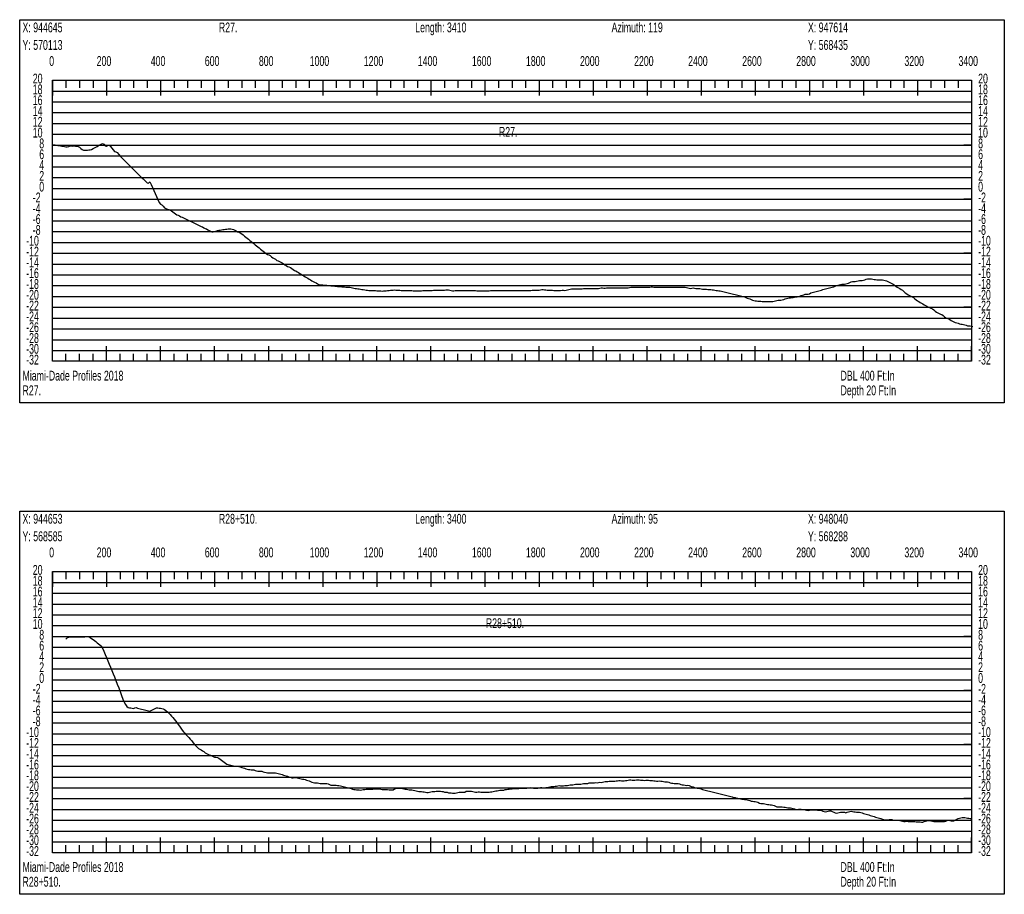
# Model space of a CAD drawing. Header units: feet. Extents: x 1 to 30, y -268 to -1.
# Tile 74 of 94: x 11.11 to 20.21, y -63.63 to -55.54. Entities that reach past the tile are written whole.
import ezdxf

# ---------------------------------------------------------------- set-up
doc = ezdxf.new("R2010")
doc.units = ezdxf.units.FT
doc.header["$MEASUREMENT"] = 0
doc.layers.add('LABELS', color=7, linetype='Continuous')
doc.layers.add('XSECTION', color=7, linetype='Continuous')

msp = doc.modelspace()

# ---------------------------------------------------------------- linework, layer by layer
at = {"layer": 'XSECTION', "color": 0, "linetype": 'Continuous'}
for points in [[(11.106, -55.54), (20.212, -55.54), (20.212, -59.085), (11.106, -59.085), (11.106, -55.54)], [(11.409, -56.1), (19.909, -56.1), (19.909, -58.7), (11.409, -58.7), (11.409, -56.1)], [(11.409, -56.1), (11.409, -56.241)], [(11.409, -56.1), (11.409, -56.241)], [(11.409, -56.1), (11.409, -56.17)], [(11.409, -56.1), (11.409, -56.17)], [(11.534, -56.1), (11.534, -56.17)], [(11.659, -56.1), (11.659, -56.17)], [(11.784, -56.1), (11.784, -56.17)], [(11.909, -56.1), (11.909, -56.241)], [(11.909, -56.1), (11.909, -56.17)], [(12.034, -56.1), (12.034, -56.17)], [(12.159, -56.1), (12.159, -56.17)], [(12.284, -56.1), (12.284, -56.17)], [(12.409, -56.1), (12.409, -56.241)], [(12.409, -56.1), (12.409, -56.17)], [(12.534, -56.1), (12.534, -56.17)], [(12.659, -56.1), (12.659, -56.17)], [(12.784, -56.1), (12.784, -56.17)], [(12.909, -56.1), (12.909, -56.241)], [(12.909, -56.1), (12.909, -56.17)], [(13.034, -56.1), (13.034, -56.17)], [(13.159, -56.1), (13.159, -56.17)], [(13.284, -56.1), (13.284, -56.17)], [(13.409, -56.1), (13.409, -56.241)], [(13.409, -56.1), (13.409, -56.17)], [(13.534, -56.1), (13.534, -56.17)], [(13.659, -56.1), (13.659, -56.17)], [(13.784, -56.1), (13.784, -56.17)], [(13.909, -56.1), (13.909, -56.241)], [(13.909, -56.1), (13.909, -56.17)], [(14.034, -56.1), (14.034, -56.17)], [(14.159, -56.1), (14.159, -56.17)], [(14.284, -56.1), (14.284, -56.17)], [(14.409, -56.1), (14.409, -56.241)], [(14.409, -56.1), (14.409, -56.17)], [(14.534, -56.1), (14.534, -56.17)], [(14.659, -56.1), (14.659, -56.17)], [(14.784, -56.1), (14.784, -56.17)], [(14.909, -56.1), (14.909, -56.241)], [(14.909, -56.1), (14.909, -56.17)], [(15.034, -56.1), (15.034, -56.17)], [(15.159, -56.1), (15.159, -56.17)], [(15.284, -56.1), (15.284, -56.17)], [(15.409, -56.1), (15.409, -56.241)], [(15.409, -56.1), (15.409, -56.17)], [(15.534, -56.1), (15.534, -56.17)], [(15.659, -56.1), (15.659, -56.17)], [(15.784, -56.1), (15.784, -56.17)], [(15.909, -56.1), (15.909, -56.241)], [(15.909, -56.1), (15.909, -56.17)], [(16.034, -56.1), (16.034, -56.17)], [(16.159, -56.1), (16.159, -56.17)], [(16.284, -56.1), (16.284, -56.17)], [(16.409, -56.1), (16.409, -56.241)], [(16.409, -56.1), (16.409, -56.17)], [(16.534, -56.1), (16.534, -56.17)], [(16.659, -56.1), (16.659, -56.17)], [(16.784, -56.1), (16.784, -56.17)], [(16.909, -56.1), (16.909, -56.241)], [(16.909, -56.1), (16.909, -56.17)], [(17.034, -56.1), (17.034, -56.17)], [(17.159, -56.1), (17.159, -56.17)], [(17.284, -56.1), (17.284, -56.17)], [(17.409, -56.1), (17.409, -56.241)], [(17.409, -56.1), (17.409, -56.17)], [(17.534, -56.1), (17.534, -56.17)], [(17.659, -56.1), (17.659, -56.17)], [(17.784, -56.1), (17.784, -56.17)], [(17.909, -56.1), (17.909, -56.241)], [(17.909, -56.1), (17.909, -56.17)], [(18.034, -56.1), (18.034, -56.17)], [(18.159, -56.1), (18.159, -56.17)], [(18.284, -56.1), (18.284, -56.17)], [(18.409, -56.1), (18.409, -56.241)], [(18.409, -56.1), (18.409, -56.17)], [(18.534, -56.1), (18.534, -56.17)], [(18.659, -56.1), (18.659, -56.17)], [(18.784, -56.1), (18.784, -56.17)], [(18.909, -56.1), (18.909, -56.241)], [(18.909, -56.1), (18.909, -56.17)], [(19.034, -56.1), (19.034, -56.17)], [(19.159, -56.1), (19.159, -56.17)], [(19.284, -56.1), (19.284, -56.17)], [(19.409, -56.1), (19.409, -56.241)], [(19.409, -56.1), (19.409, -56.17)], [(19.534, -56.1), (19.534, -56.17)], [(19.659, -56.1), (19.659, -56.17)], [(19.784, -56.1), (19.784, -56.17)], [(19.909, -56.1), (19.909, -56.241)], [(19.909, -56.1), (19.909, -56.17)], [(11.409, -56.7), (11.479, -56.7)], [(19.909, -56.7), (19.839, -56.7)], [(11.409, -57.2), (11.479, -57.2)], [(19.909, -57.2), (19.839, -57.2)], [(11.409, -57.7), (11.479, -57.7)], [(19.909, -57.7), (19.839, -57.7)], [(11.409, -58.2), (11.479, -58.2)], [(19.909, -58.2), (19.839, -58.2)], [(11.409, -58.7), (11.409, -58.559)], [(11.409, -58.7), (11.409, -58.559)], [(11.409, -58.7), (11.409, -58.63)], [(11.409, -58.7), (11.409, -58.63)], [(11.534, -58.7), (11.534, -58.63)], [(11.659, -58.7), (11.659, -58.63)], [(11.784, -58.7), (11.784, -58.63)], [(11.909, -58.7), (11.909, -58.559)], [(11.909, -58.7), (11.909, -58.63)], [(12.034, -58.7), (12.034, -58.63)], [(12.159, -58.7), (12.159, -58.63)], [(12.284, -58.7), (12.284, -58.63)], [(12.409, -58.7), (12.409, -58.559)], [(12.409, -58.7), (12.409, -58.63)], [(12.534, -58.7), (12.534, -58.63)], [(12.659, -58.7), (12.659, -58.63)], [(12.784, -58.7), (12.784, -58.63)], [(12.909, -58.7), (12.909, -58.559)], [(12.909, -58.7), (12.909, -58.63)], [(13.034, -58.7), (13.034, -58.63)], [(13.159, -58.7), (13.159, -58.63)], [(13.284, -58.7), (13.284, -58.63)], [(13.409, -58.7), (13.409, -58.559)], [(13.409, -58.7), (13.409, -58.63)], [(13.534, -58.7), (13.534, -58.63)], [(13.659, -58.7), (13.659, -58.63)], [(13.784, -58.7), (13.784, -58.63)], [(13.909, -58.7), (13.909, -58.559)], [(13.909, -58.7), (13.909, -58.63)], [(14.034, -58.7), (14.034, -58.63)], [(14.159, -58.7), (14.159, -58.63)], [(14.284, -58.7), (14.284, -58.63)], [(14.409, -58.7), (14.409, -58.559)], [(14.409, -58.7), (14.409, -58.63)], [(14.534, -58.7), (14.534, -58.63)], [(14.659, -58.7), (14.659, -58.63)], [(14.784, -58.7), (14.784, -58.63)], [(14.909, -58.7), (14.909, -58.559)], [(14.909, -58.7), (14.909, -58.63)], [(15.034, -58.7), (15.034, -58.63)], [(15.159, -58.7), (15.159, -58.63)], [(15.284, -58.7), (15.284, -58.63)], [(15.409, -58.7), (15.409, -58.559)], [(15.409, -58.7), (15.409, -58.63)], [(15.534, -58.7), (15.534, -58.63)], [(15.659, -58.7), (15.659, -58.63)], [(15.784, -58.7), (15.784, -58.63)], [(15.909, -58.7), (15.909, -58.559)], [(15.909, -58.7), (15.909, -58.63)], [(16.034, -58.7), (16.034, -58.63)], [(16.159, -58.7), (16.159, -58.63)], [(16.284, -58.7), (16.284, -58.63)], [(16.409, -58.7), (16.409, -58.559)], [(16.409, -58.7), (16.409, -58.63)], [(16.534, -58.7), (16.534, -58.63)], [(16.659, -58.7), (16.659, -58.63)], [(16.784, -58.7), (16.784, -58.63)], [(16.909, -58.7), (16.909, -58.559)], [(16.909, -58.7), (16.909, -58.63)], [(17.034, -58.7), (17.034, -58.63)], [(17.159, -58.7), (17.159, -58.63)], [(17.284, -58.7), (17.284, -58.63)], [(17.409, -58.7), (17.409, -58.559)], [(17.409, -58.7), (17.409, -58.63)], [(17.534, -58.7), (17.534, -58.63)], [(17.659, -58.7), (17.659, -58.63)], [(17.784, -58.7), (17.784, -58.63)], [(17.909, -58.7), (17.909, -58.559)], [(17.909, -58.7), (17.909, -58.63)], [(18.034, -58.7), (18.034, -58.63)], [(18.159, -58.7), (18.159, -58.63)], [(18.284, -58.7), (18.284, -58.63)], [(18.409, -58.7), (18.409, -58.559)], [(18.409, -58.7), (18.409, -58.63)], [(18.534, -58.7), (18.534, -58.63)], [(18.659, -58.7), (18.659, -58.63)], [(18.784, -58.7), (18.784, -58.63)], [(18.909, -58.7), (18.909, -58.559)], [(18.909, -58.7), (18.909, -58.63)], [(19.034, -58.7), (19.034, -58.63)], [(19.159, -58.7), (19.159, -58.63)], [(19.284, -58.7), (19.284, -58.63)], [(19.409, -58.7), (19.409, -58.559)], [(19.409, -58.7), (19.409, -58.63)], [(19.534, -58.7), (19.534, -58.63)], [(19.659, -58.7), (19.659, -58.63)], [(19.784, -58.7), (19.784, -58.63)], [(19.909, -58.7), (19.909, -58.559)], [(19.909, -58.7), (19.909, -58.63)], [(11.106, -60.085), (20.212, -60.085), (20.212, -63.63), (11.106, -63.63), (11.106, -60.085)], [(11.409, -60.645), (19.909, -60.645), (19.909, -63.245), (11.409, -63.245), (11.409, -60.645)], [(11.409, -60.645), (11.409, -60.786)], [(11.409, -60.645), (11.409, -60.786)], [(11.409, -60.645), (11.409, -60.715)], [(11.409, -60.645), (11.409, -60.715)], [(11.534, -60.645), (11.534, -60.715)], [(11.659, -60.645), (11.659, -60.715)], [(11.784, -60.645), (11.784, -60.715)], [(11.909, -60.645), (11.909, -60.786)], [(11.909, -60.645), (11.909, -60.715)], [(12.034, -60.645), (12.034, -60.715)], [(12.159, -60.645), (12.159, -60.715)], [(12.284, -60.645), (12.284, -60.715)], [(12.409, -60.645), (12.409, -60.786)], [(12.409, -60.645), (12.409, -60.715)], [(12.534, -60.645), (12.534, -60.715)], [(12.659, -60.645), (12.659, -60.715)], [(12.784, -60.645), (12.784, -60.715)], [(12.909, -60.645), (12.909, -60.786)], [(12.909, -60.645), (12.909, -60.715)], [(13.034, -60.645), (13.034, -60.715)], [(13.159, -60.645), (13.159, -60.715)], [(13.284, -60.645), (13.284, -60.715)], [(13.409, -60.645), (13.409, -60.786)], [(13.409, -60.645), (13.409, -60.715)], [(13.534, -60.645), (13.534, -60.715)], [(13.659, -60.645), (13.659, -60.715)], [(13.784, -60.645), (13.784, -60.715)], [(13.909, -60.645), (13.909, -60.786)], [(13.909, -60.645), (13.909, -60.715)], [(14.034, -60.645), (14.034, -60.715)], [(14.159, -60.645), (14.159, -60.715)], [(14.284, -60.645), (14.284, -60.715)], [(14.409, -60.645), (14.409, -60.786)], [(14.409, -60.645), (14.409, -60.715)], [(14.534, -60.645), (14.534, -60.715)], [(14.659, -60.645), (14.659, -60.715)], [(14.784, -60.645), (14.784, -60.715)], [(14.909, -60.645), (14.909, -60.786)], [(14.909, -60.645), (14.909, -60.715)], [(15.034, -60.645), (15.034, -60.715)], [(15.159, -60.645), (15.159, -60.715)], [(15.284, -60.645), (15.284, -60.715)], [(15.409, -60.645), (15.409, -60.786)], [(15.409, -60.645), (15.409, -60.715)], [(15.534, -60.645), (15.534, -60.715)], [(15.659, -60.645), (15.659, -60.715)], [(15.784, -60.645), (15.784, -60.715)], [(15.909, -60.645), (15.909, -60.786)], [(15.909, -60.645), (15.909, -60.715)], [(16.034, -60.645), (16.034, -60.715)], [(16.159, -60.645), (16.159, -60.715)], [(16.284, -60.645), (16.284, -60.715)], [(16.409, -60.645), (16.409, -60.786)], [(16.409, -60.645), (16.409, -60.715)], [(16.534, -60.645), (16.534, -60.715)], [(16.659, -60.645), (16.659, -60.715)], [(16.784, -60.645), (16.784, -60.715)], [(16.909, -60.645), (16.909, -60.786)], [(16.909, -60.645), (16.909, -60.715)], [(17.034, -60.645), (17.034, -60.715)], [(17.159, -60.645), (17.159, -60.715)], [(17.284, -60.645), (17.284, -60.715)], [(17.409, -60.645), (17.409, -60.786)], [(17.409, -60.645), (17.409, -60.715)], [(17.534, -60.645), (17.534, -60.715)], [(17.659, -60.645), (17.659, -60.715)], [(17.784, -60.645), (17.784, -60.715)], [(17.909, -60.645), (17.909, -60.786)], [(17.909, -60.645), (17.909, -60.715)], [(18.034, -60.645), (18.034, -60.715)], [(18.159, -60.645), (18.159, -60.715)], [(18.284, -60.645), (18.284, -60.715)], [(18.409, -60.645), (18.409, -60.786)], [(18.409, -60.645), (18.409, -60.715)], [(18.534, -60.645), (18.534, -60.715)], [(18.659, -60.645), (18.659, -60.715)], [(18.784, -60.645), (18.784, -60.715)], [(18.909, -60.645), (18.909, -60.786)], [(18.909, -60.645), (18.909, -60.715)], [(19.034, -60.645), (19.034, -60.715)], [(19.159, -60.645), (19.159, -60.715)], [(19.284, -60.645), (19.284, -60.715)], [(19.409, -60.645), (19.409, -60.786)], [(19.409, -60.645), (19.409, -60.715)], [(19.534, -60.645), (19.534, -60.715)], [(19.659, -60.645), (19.659, -60.715)], [(19.784, -60.645), (19.784, -60.715)], [(19.909, -60.645), (19.909, -60.786)], [(19.909, -60.645), (19.909, -60.715)], [(11.409, -61.245), (11.479, -61.245)], [(19.909, -61.245), (19.839, -61.245)], [(11.409, -61.745), (11.479, -61.745)], [(19.909, -61.745), (19.839, -61.745)], [(11.409, -62.245), (11.479, -62.245)], [(19.909, -62.245), (19.839, -62.245)], [(11.409, -62.745), (11.479, -62.745)], [(19.909, -62.745), (19.839, -62.745)], [(11.409, -63.245), (11.409, -63.104)], [(11.409, -63.245), (11.409, -63.104)], [(11.909, -63.245), (11.909, -63.104)], [(12.409, -63.245), (12.409, -63.104)], [(12.909, -63.245), (12.909, -63.104)], [(13.409, -63.245), (13.409, -63.104)], [(13.909, -63.245), (13.909, -63.104)], [(14.409, -63.245), (14.409, -63.104)], [(14.909, -63.245), (14.909, -63.104)], [(15.409, -63.245), (15.409, -63.104)], [(15.909, -63.245), (15.909, -63.104)], [(16.409, -63.245), (16.409, -63.104)], [(16.909, -63.245), (16.909, -63.104)], [(17.409, -63.245), (17.409, -63.104)], [(17.909, -63.245), (17.909, -63.104)], [(18.409, -63.245), (18.409, -63.104)], [(18.909, -63.245), (18.909, -63.104)], [(19.409, -63.245), (19.409, -63.104)], [(19.909, -63.245), (19.909, -63.104)], [(11.409, -63.245), (11.409, -63.175)], [(11.409, -63.245), (11.409, -63.175)], [(11.534, -63.245), (11.534, -63.175)], [(11.659, -63.245), (11.659, -63.175)], [(11.784, -63.245), (11.784, -63.175)], [(11.909, -63.245), (11.909, -63.175)], [(12.034, -63.245), (12.034, -63.175)], [(12.159, -63.245), (12.159, -63.175)], [(12.284, -63.245), (12.284, -63.175)], [(12.409, -63.245), (12.409, -63.175)], [(12.534, -63.245), (12.534, -63.175)], [(12.659, -63.245), (12.659, -63.175)], [(12.784, -63.245), (12.784, -63.175)], [(12.909, -63.245), (12.909, -63.175)], [(13.034, -63.245), (13.034, -63.175)], [(13.159, -63.245), (13.159, -63.175)], [(13.284, -63.245), (13.284, -63.175)], [(13.409, -63.245), (13.409, -63.175)], [(13.534, -63.245), (13.534, -63.175)], [(13.659, -63.245), (13.659, -63.175)], [(13.784, -63.245), (13.784, -63.175)], [(13.909, -63.245), (13.909, -63.175)], [(14.034, -63.245), (14.034, -63.175)], [(14.159, -63.245), (14.159, -63.175)], [(14.284, -63.245), (14.284, -63.175)], [(14.409, -63.245), (14.409, -63.175)], [(14.534, -63.245), (14.534, -63.175)], [(14.659, -63.245), (14.659, -63.175)], [(14.784, -63.245), (14.784, -63.175)], [(14.909, -63.245), (14.909, -63.175)], [(15.034, -63.245), (15.034, -63.175)], [(15.159, -63.245), (15.159, -63.175)], [(15.284, -63.245), (15.284, -63.175)], [(15.409, -63.245), (15.409, -63.175)], [(15.534, -63.245), (15.534, -63.175)], [(15.659, -63.245), (15.659, -63.175)], [(15.784, -63.245), (15.784, -63.175)], [(15.909, -63.245), (15.909, -63.175)], [(16.034, -63.245), (16.034, -63.175)], [(16.159, -63.245), (16.159, -63.175)], [(16.284, -63.245), (16.284, -63.175)], [(16.409, -63.245), (16.409, -63.175)], [(16.534, -63.245), (16.534, -63.175)], [(16.659, -63.245), (16.659, -63.175)], [(16.784, -63.245), (16.784, -63.175)], [(16.909, -63.245), (16.909, -63.175)], [(17.034, -63.245), (17.034, -63.175)], [(17.159, -63.245), (17.159, -63.175)], [(17.284, -63.245), (17.284, -63.175)], [(17.409, -63.245), (17.409, -63.175)], [(17.534, -63.245), (17.534, -63.175)], [(17.659, -63.245), (17.659, -63.175)], [(17.784, -63.245), (17.784, -63.175)], [(17.909, -63.245), (17.909, -63.175)], [(18.034, -63.245), (18.034, -63.175)], [(18.159, -63.245), (18.159, -63.175)], [(18.284, -63.245), (18.284, -63.175)], [(18.409, -63.245), (18.409, -63.175)], [(18.534, -63.245), (18.534, -63.175)], [(18.659, -63.245), (18.659, -63.175)], [(18.784, -63.245), (18.784, -63.175)], [(18.909, -63.245), (18.909, -63.175)], [(19.034, -63.245), (19.034, -63.175)], [(19.159, -63.245), (19.159, -63.175)], [(19.284, -63.245), (19.284, -63.175)], [(19.409, -63.245), (19.409, -63.175)], [(19.534, -63.245), (19.534, -63.175)], [(19.659, -63.245), (19.659, -63.175)], [(19.784, -63.245), (19.784, -63.175)], [(19.909, -63.245), (19.909, -63.175)]]:
    msp.add_lwpolyline(points, dxfattribs=at)
at = {"layer": 'XSECTION', "color": 0}
for points in [[(11.409, -56.2), (19.909, -56.2)], [(11.409, -56.3), (19.909, -56.3)], [(11.409, -56.4), (19.909, -56.4)], [(11.409, -56.5), (19.909, -56.5)], [(11.409, -56.6), (19.909, -56.6)], [(11.409, -56.7), (19.909, -56.7)], [(11.409, -56.8), (19.909, -56.8)], [(11.409, -56.9), (19.909, -56.9)], [(11.409, -57), (19.909, -57)], [(11.409, -57.1), (19.909, -57.1)], [(11.409, -57.2), (19.909, -57.2)], [(11.409, -57.3), (19.909, -57.3)], [(11.409, -57.4), (19.909, -57.4)], [(11.409, -57.5), (19.909, -57.5)], [(11.409, -57.6), (19.909, -57.6)], [(11.409, -57.7), (19.909, -57.7)], [(11.409, -57.8), (19.909, -57.8)], [(11.409, -57.9), (19.909, -57.9)], [(11.409, -58), (19.909, -58)], [(11.409, -58.1), (19.909, -58.1)], [(11.409, -58.2), (19.909, -58.2)], [(11.409, -58.3), (19.909, -58.3)], [(11.409, -58.4), (19.909, -58.4)], [(11.409, -58.5), (19.909, -58.5)], [(11.409, -58.6), (19.909, -58.6)], [(11.409, -60.745), (19.909, -60.745)], [(11.409, -60.845), (19.909, -60.845)], [(11.409, -60.945), (19.909, -60.945)], [(11.409, -61.045), (19.909, -61.045)], [(11.409, -61.145), (19.909, -61.145)], [(11.409, -61.245), (19.909, -61.245)], [(11.409, -61.345), (19.909, -61.345)], [(11.409, -61.445), (19.909, -61.445)], [(11.409, -61.545), (19.909, -61.545)], [(11.409, -61.645), (19.909, -61.645)], [(11.409, -61.745), (19.909, -61.745)], [(11.409, -61.845), (19.909, -61.845)], [(11.409, -61.945), (19.909, -61.945)], [(11.409, -62.045), (19.909, -62.045)], [(11.409, -62.145), (19.909, -62.145)], [(11.409, -62.245), (19.909, -62.245)], [(11.409, -62.345), (19.909, -62.345)], [(11.409, -62.445), (19.909, -62.445)], [(11.409, -62.545), (19.909, -62.545)], [(11.409, -62.645), (19.909, -62.645)], [(11.409, -62.745), (19.909, -62.745)], [(11.409, -62.845), (19.909, -62.845)], [(11.409, -62.945), (19.909, -62.945)], [(11.409, -63.045), (19.909, -63.045)], [(11.409, -63.145), (19.909, -63.145)]]:
    msp.add_lwpolyline(points, dxfattribs=at)
at = {"layer": 'XSECTION', "color": 5, "linetype": 'Continuous'}
for points in [[(11.409, -56.695), (11.4215, -56.697), (11.434, -56.699), (11.4465, -56.701), (11.459, -56.703), (11.4715, -56.705), (11.484, -56.707), (11.4965, -56.709), (11.509, -56.711), (11.5215, -56.713), (11.534, -56.715), (11.5465, -56.7165), (11.559, -56.7125), (11.5715, -56.708), (11.584, -56.707), (11.5965, -56.709), (11.609, -56.7075), (11.6215, -56.709), (11.634, -56.711), (11.6465, -56.7125), (11.659, -56.72), (11.6715, -56.73), (11.684, -56.7395), (11.6965, -56.748), (11.709, -56.7475), (11.7215, -56.7475), (11.734, -56.7465), (11.7465, -56.745), (11.759, -56.743), (11.7715, -56.7395), (11.784, -56.7325), (11.7965, -56.726), (11.809, -56.7185), (11.8215, -56.7115), (11.834, -56.7045), (11.8465, -56.6975), (11.859, -56.6905), (11.8715, -56.6845), (11.884, -56.69), (11.8965, -56.706), (11.909, -56.711), (11.9215, -56.6995), (11.934, -56.702), (11.9465, -56.7135), (11.959, -56.728), (11.9715, -56.743), (11.984, -56.7585), (11.9965, -56.7635), (12.009, -56.7695), (12.0215, -56.788), (12.034, -56.8015), (12.0465, -56.814), (12.059, -56.8265), (12.0715, -56.839), (12.084, -56.8515), (12.0965, -56.8635), (12.109, -56.876), (12.1215, -56.8885), (12.134, -56.901), (12.1465, -56.9135), (12.159, -56.9255), (12.1715, -56.938), (12.184, -56.9505), (12.1965, -56.963), (12.209, -56.9755), (12.2215, -56.9875), (12.234, -57), (12.2465, -57.0125), (12.259, -57.025), (12.2715, -57.0375), (12.284, -57.05), (12.2965, -57.0535), (12.309, -57.041), (12.3215, -57.0635), (12.334, -57.091), (12.3465, -57.119), (12.359, -57.147), (12.3715, -57.175), (12.384, -57.2025), (12.3965, -57.2305), (12.409, -57.247), (12.4215, -57.252), (12.434, -57.266), (12.4465, -57.2805), (12.459, -57.2855), (12.4715, -57.2915), (12.484, -57.2965), (12.4965, -57.302), (12.509, -57.3075), (12.5215, -57.317), (12.534, -57.3275), (12.5465, -57.337), (12.559, -57.3435), (12.5715, -57.3495), (12.584, -57.3555), (12.5965, -57.3625), (12.609, -57.368), (12.6215, -57.374), (12.634, -57.38), (12.6465, -57.386), (12.659, -57.392), (12.6715, -57.398), (12.684, -57.404), (12.6965, -57.41), (12.709, -57.416), (12.7215, -57.422), (12.734, -57.428), (12.7465, -57.434), (12.759, -57.44), (12.7715, -57.446), (12.784, -57.4515), (12.7965, -57.4575), (12.809, -57.464), (12.8215, -57.4725), (12.834, -57.476), (12.8465, -57.4825), (12.859, -57.49), (12.8715, -57.4975), (12.884, -57.502), (12.8965, -57.5025), (12.909, -57.499), (12.9215, -57.495), (12.934, -57.491), (12.9465, -57.4875), (12.959, -57.4855), (12.9715, -57.4835), (12.984, -57.482), (12.9965, -57.48), (13.009, -57.4785), (13.0215, -57.4765), (13.034, -57.475), (13.0465, -57.473), (13.059, -57.473), (13.0715, -57.478), (13.084, -57.4815), (13.0965, -57.487), (13.109, -57.4945), (13.1215, -57.5015), (13.134, -57.5055), (13.1465, -57.513), (13.159, -57.522), (13.1715, -57.5315), (13.184, -57.5415), (13.1965, -57.5515), (13.209, -57.5615), (13.2215, -57.5715), (13.234, -57.5815), (13.2465, -57.5915), (13.259, -57.6015), (13.2715, -57.6115), (13.284, -57.6215), (13.2965, -57.6315), (13.309, -57.6415), (13.3215, -57.6515), (13.334, -57.6615), (13.3465, -57.6715), (13.359, -57.6815), (13.3715, -57.6915), (13.384, -57.7015), (13.3965, -57.7105), (13.409, -57.7165), (13.4215, -57.7225), (13.434, -57.735), (13.4465, -57.743), (13.459, -57.7495), (13.4715, -57.7545), (13.484, -57.766), (13.4965, -57.772), (13.509, -57.777), (13.5215, -57.7825), (13.534, -57.7905), (13.5465, -57.7985), (13.559, -57.806), (13.5715, -57.814), (13.584, -57.822), (13.5965, -57.827), (13.609, -57.8335), (13.6215, -57.842), (13.634, -57.85), (13.6465, -57.8585), (13.659, -57.8635), (13.6715, -57.871), (13.684, -57.879), (13.6965, -57.887), (13.709, -57.8945), (13.7215, -57.902), (13.734, -57.9095), (13.7465, -57.917), (13.759, -57.9245), (13.7715, -57.9315), (13.784, -57.939), (13.7965, -57.9465), (13.809, -57.954), (13.8215, -57.9615), (13.834, -57.9685), (13.8465, -57.9755), (13.859, -57.9825), (13.8715, -57.988), (13.884, -57.991), (13.8965, -57.9925), (13.909, -57.9935), (13.9215, -57.9945), (13.934, -57.996), (13.9465, -57.997), (13.959, -57.9985), (13.9715, -57.9995), (13.984, -58.0005), (13.9965, -58.002), (14.009, -58.003), (14.0215, -58.004), (14.034, -58.0055), (14.0465, -58.0065), (14.059, -58.008), (14.0715, -58.009), (14.084, -58.01), (14.0965, -58.0115), (14.109, -58.0125), (14.1215, -58.014), (14.134, -58.015), (14.1465, -58.0155), (14.159, -58.0155), (14.1715, -58.018), (14.184, -58.0215), (14.1965, -58.0245), (14.209, -58.0255), (14.2215, -58.026), (14.234, -58.028), (14.2465, -58.03), (14.259, -58.032), (14.2715, -58.0345), (14.284, -58.0365), (14.2965, -58.0385), (14.309, -58.0405), (14.3215, -58.0425), (14.334, -58.0435), (14.3465, -58.0445), (14.359, -58.045), (14.3715, -58.045), (14.384, -58.045), (14.3965, -58.0455), (14.409, -58.0465), (14.4215, -58.0475), (14.434, -58.0485), (14.4465, -58.0495), (14.459, -58.05), (14.4715, -58.0495), (14.484, -58.048), (14.4965, -58.047), (14.509, -58.0455), (14.5215, -58.044), (14.534, -58.043), (14.5465, -58.0415), (14.559, -58.0405), (14.5715, -58.04), (14.584, -58.0405), (14.5965, -58.041), (14.609, -58.042), (14.6215, -58.043), (14.634, -58.0435), (14.6465, -58.0445), (14.659, -58.045), (14.6715, -58.045), (14.684, -58.045), (14.6965, -58.045), (14.709, -58.045), (14.7215, -58.045), (14.734, -58.0455), (14.7465, -58.0465), (14.759, -58.048), (14.7715, -58.0485), (14.784, -58.0475), (14.7965, -58.047), (14.809, -58.047), (14.8215, -58.0465), (14.834, -58.046), (14.8465, -58.0455), (14.859, -58.0455), (14.8715, -58.045), (14.884, -58.0445), (14.8965, -58.0445), (14.909, -58.044), (14.9215, -58.0435), (14.934, -58.043), (14.9465, -58.043), (14.959, -58.0425), (14.9715, -58.042), (14.984, -58.042), (14.9965, -58.0415), (15.009, -58.041), (15.0215, -58.0405), (15.034, -58.0405), (15.0465, -58.04), (15.059, -58.0395), (15.0715, -58.0395), (15.084, -58.041), (15.0965, -58.044), (15.109, -58.047), (15.1215, -58.049), (15.134, -58.045), (15.1465, -58.0445), (15.159, -58.0445), (15.1715, -58.0445), (15.184, -58.0445), (15.1965, -58.0445), (15.209, -58.0445), (15.2215, -58.0445), (15.234, -58.0445), (15.2465, -58.0445), (15.259, -58.0445), (15.2715, -58.0445), (15.284, -58.0445), (15.2965, -58.045), (15.309, -58.0455), (15.3215, -58.046), (15.334, -58.0465), (15.3465, -58.0475), (15.359, -58.048), (15.3715, -58.0485), (15.384, -58.049), (15.3965, -58.0495), (15.409, -58.0495), (15.4215, -58.0495), (15.434, -58.048), (15.4465, -58.047), (15.459, -58.046), (15.4715, -58.0445), (15.484, -58.0445), (15.4965, -58.0445), (15.509, -58.0445), (15.5215, -58.0445), (15.534, -58.0445), (15.5465, -58.0445), (15.559, -58.0445), (15.5715, -58.0445), (15.584, -58.0445), (15.5965, -58.045), (15.609, -58.045), (15.6215, -58.045), (15.634, -58.045), (15.6465, -58.045), (15.659, -58.045), (15.6715, -58.045), (15.684, -58.045), (15.6965, -58.045), (15.709, -58.045), (15.7215, -58.045), (15.734, -58.045), (15.7465, -58.045), (15.759, -58.045), (15.7715, -58.045), (15.784, -58.045), (15.7965, -58.045), (15.809, -58.045), (15.8215, -58.044), (15.834, -58.0435), (15.8465, -58.0425), (15.859, -58.0415), (15.8715, -58.041), (15.884, -58.0405), (15.8965, -58.0405), (15.909, -58.0405), (15.9215, -58.0385), (15.934, -58.037), (15.9465, -58.0365), (15.959, -58.038), (15.9715, -58.0395), (15.984, -58.0415), (15.9965, -58.042), (16.009, -58.0425), (16.0215, -58.0425), (16.034, -58.043), (16.0465, -58.0435), (16.059, -58.0445), (16.0715, -58.045), (16.084, -58.045), (16.0965, -58.045), (16.109, -58.045), (16.1215, -58.0425), (16.134, -58.041), (16.1465, -58.0445), (16.159, -58.0425), (16.1715, -58.039), (16.184, -58.0355), (16.1965, -58.0325), (16.209, -58.0305), (16.2215, -58.0305), (16.234, -58.0305), (16.2465, -58.0305), (16.259, -58.0305), (16.2715, -58.0305), (16.284, -58.0305), (16.2965, -58.0305), (16.309, -58.0285), (16.3215, -58.025), (16.334, -58.0255), (16.3465, -58.025), (16.359, -58.025), (16.3715, -58.025), (16.384, -58.025), (16.3965, -58.025), (16.409, -58.025), (16.4215, -58.025), (16.434, -58.025), (16.4465, -58.025), (16.459, -58.025), (16.4715, -58.023), (16.484, -58.02), (16.4965, -58.021), (16.509, -58.0225), (16.5215, -58.022), (16.534, -58.0215), (16.5465, -58.021), (16.559, -58.0205), (16.5715, -58.02), (16.584, -58.02), (16.5965, -58.02), (16.609, -58.02), (16.6215, -58.02), (16.634, -58.02), (16.6465, -58.02), (16.659, -58.02), (16.6715, -58.02), (16.684, -58.02), (16.6965, -58.02), (16.709, -58.02), (16.7215, -58.02), (16.734, -58.019), (16.7465, -58.0165), (16.759, -58.015), (16.7715, -58.015), (16.784, -58.015), (16.7965, -58.0155), (16.809, -58.0155), (16.8215, -58.0155), (16.834, -58.0155), (16.8465, -58.0155), (16.859, -58.0155), (16.8715, -58.0155), (16.884, -58.0155), (16.8965, -58.0155), (16.909, -58.015), (16.9215, -58.015), (16.934, -58.014), (16.9465, -58.011), (16.959, -58.012), (16.9715, -58.015), (16.984, -58.015), (16.9965, -58.015), (17.009, -58.015), (17.0215, -58.015), (17.034, -58.015), (17.0465, -58.015), (17.059, -58.015), (17.0715, -58.0155), (17.084, -58.015), (17.0965, -58.015), (17.109, -58.015), (17.1215, -58.015), (17.134, -58.015), (17.1465, -58.0155), (17.159, -58.015), (17.1715, -58.015), (17.184, -58.015), (17.1965, -58.0155), (17.209, -58.0155), (17.2215, -58.0155), (17.234, -58.0155), (17.2465, -58.0155), (17.259, -58.0155), (17.2715, -58.018), (17.284, -58.021), (17.2965, -58.0245), (17.309, -58.025), (17.3215, -58.0245), (17.334, -58.021), (17.3465, -58.0225), (17.359, -58.025), (17.3715, -58.0255), (17.384, -58.026), (17.3965, -58.027), (17.409, -58.0295), (17.4215, -58.0315), (17.434, -58.0315), (17.4465, -58.032), (17.459, -58.0335), (17.4715, -58.0355), (17.484, -58.037), (17.4965, -58.037), (17.509, -58.0385), (17.5215, -58.04), (17.534, -58.0415), (17.5465, -58.0435), (17.559, -58.0455), (17.5715, -58.0485), (17.584, -58.049), (17.5965, -58.0525), (17.609, -58.0545), (17.6215, -58.0575), (17.634, -58.061), (17.6465, -58.064), (17.659, -58.0665), (17.6715, -58.0705), (17.684, -58.074), (17.6965, -58.077), (17.709, -58.0795), (17.7215, -58.0825), (17.734, -58.0855), (17.7465, -58.088), (17.759, -58.0915), (17.7715, -58.0945), (17.784, -58.098), (17.7965, -58.101), (17.809, -58.1045), (17.8215, -58.1105), (17.834, -58.1155), (17.8465, -58.1185), (17.859, -58.1235), (17.8715, -58.1295), (17.884, -58.1355), (17.8965, -58.1385), (17.909, -58.139), (17.9215, -58.142), (17.934, -58.143), (17.9465, -58.144), (17.959, -58.1445), (17.9715, -58.1455), (17.984, -58.146), (17.9965, -58.146), (18.009, -58.1465), (18.0215, -58.147), (18.034, -58.1475), (18.0465, -58.1475), (18.059, -58.148), (18.0715, -58.1455), (18.084, -58.143), (18.0965, -58.14), (18.109, -58.1375), (18.1215, -58.135), (18.134, -58.135), (18.1465, -58.1335), (18.159, -58.1305), (18.1715, -58.127), (18.184, -58.1235), (18.1965, -58.1195), (18.209, -58.1165), (18.2215, -58.114), (18.234, -58.1125), (18.2465, -58.111), (18.259, -58.1095), (18.2715, -58.1065), (18.284, -58.1045), (18.2965, -58.1045), (18.309, -58.1005), (18.3215, -58.0965), (18.334, -58.0925), (18.3465, -58.0885), (18.359, -58.084), (18.3715, -58.08), (18.384, -58.08), (18.3965, -58.0785), (18.409, -58.075), (18.4215, -58.0675), (18.434, -58.063), (18.4465, -58.0595), (18.459, -58.0565), (18.4715, -58.0535), (18.484, -58.0505), (18.4965, -58.0475), (18.509, -58.044), (18.5215, -58.0405), (18.534, -58.037), (18.5465, -58.0335), (18.559, -58.03), (18.5715, -58.027), (18.584, -58.024), (18.5965, -58.021), (18.609, -58.0175), (18.6215, -58.0145), (18.634, -58.011), (18.6465, -58.005), (18.659, -57.9995), (18.6715, -57.9965), (18.684, -57.993), (18.6965, -57.99), (18.709, -57.9865), (18.7215, -57.9855), (18.734, -57.9855), (18.7465, -57.9825), (18.759, -57.9795), (18.7715, -57.976), (18.784, -57.9715), (18.7965, -57.966), (18.809, -57.9625), (18.8215, -57.962), (18.834, -57.9615), (18.8465, -57.9585), (18.859, -57.9555), (18.8715, -57.953), (18.884, -57.9525), (18.8965, -57.9515), (18.909, -57.9485), (18.9215, -57.945), (18.934, -57.9415), (18.9465, -57.938), (18.959, -57.9375), (18.9715, -57.938), (18.984, -57.938), (18.9965, -57.9395), (19.009, -57.9425), (19.0215, -57.9445), (19.034, -57.946), (19.0465, -57.9475), (19.059, -57.947), (19.0715, -57.946), (19.084, -57.947), (19.0965, -57.9485), (19.109, -57.951), (19.1215, -57.957), (19.134, -57.9625), (19.1465, -57.969), (19.159, -57.974), (19.1715, -57.979), (19.184, -57.9865), (19.1965, -57.9955), (19.209, -58.0045), (19.2215, -58.0135), (19.234, -58.0195), (19.2465, -58.0265), (19.259, -58.0355), (19.2715, -58.043), (19.284, -58.0545), (19.2965, -58.0665), (19.309, -58.0765), (19.3215, -58.0835), (19.334, -58.09), (19.3465, -58.096), (19.359, -58.1025), (19.3715, -58.111), (19.384, -58.1225), (19.3965, -58.1325), (19.409, -58.14), (19.4215, -58.147), (19.434, -58.1545), (19.4465, -58.1615), (19.459, -58.169), (19.4715, -58.176), (19.484, -58.183), (19.4965, -58.1905), (19.509, -58.198), (19.5215, -58.2035), (19.534, -58.209), (19.5465, -58.214), (19.559, -58.2245), (19.5715, -58.2355), (19.584, -58.2445), (19.5965, -58.2515), (19.609, -58.2585), (19.6215, -58.2635), (19.634, -58.268), (19.6465, -58.276), (19.659, -58.288), (19.6715, -58.297), (19.684, -58.3015), (19.6965, -58.307), (19.709, -58.314), (19.7215, -58.3215), (19.734, -58.328), (19.7465, -58.335), (19.759, -58.3395), (19.7715, -58.3425), (19.784, -58.3475), (19.7965, -58.3535), (19.809, -58.356), (19.8215, -58.357), (19.834, -58.3605), (19.8465, -58.364), (19.859, -58.367), (19.8715, -58.3705), (19.884, -58.373), (19.8965, -58.373), (19.909, -58.376), (19.9215, -58.3785)], [(11.534, -61.269), (11.5465, -61.259), (11.559, -61.25), (11.5715, -61.2495), (11.584, -61.2495), (11.5965, -61.249), (11.609, -61.249), (11.6215, -61.2485), (11.634, -61.2485), (11.6465, -61.248), (11.659, -61.248), (11.6715, -61.2475), (11.684, -61.2475), (11.6965, -61.247), (11.709, -61.247), (11.7215, -61.2465), (11.734, -61.2465), (11.7465, -61.246), (11.759, -61.2535), (11.7715, -61.263), (11.784, -61.273), (11.7965, -61.283), (11.809, -61.2925), (11.8215, -61.3025), (11.834, -61.3125), (11.8465, -61.322), (11.859, -61.332), (11.8715, -61.352), (11.884, -61.3815), (11.8965, -61.4115), (11.909, -61.441), (11.9215, -61.471), (11.934, -61.5005), (11.9465, -61.53), (11.959, -61.56), (11.9715, -61.5895), (11.984, -61.6195), (11.9965, -61.651), (12.009, -61.6855), (12.0215, -61.7205), (12.034, -61.7555), (12.0465, -61.7905), (12.059, -61.8255), (12.0715, -61.8535), (12.084, -61.873), (12.0965, -61.893), (12.109, -61.902), (12.1215, -61.904), (12.134, -61.906), (12.1465, -61.9085), (12.159, -61.9105), (12.1715, -61.9045), (12.184, -61.9035), (12.1965, -61.907), (12.209, -61.91), (12.2215, -61.9135), (12.234, -61.9165), (12.2465, -61.9195), (12.259, -61.923), (12.2715, -61.926), (12.284, -61.929), (12.2965, -61.9325), (12.309, -61.9355), (12.3215, -61.9295), (12.334, -61.9235), (12.3465, -61.9175), (12.359, -61.9115), (12.3715, -61.9055), (12.384, -61.905), (12.3965, -61.909), (12.409, -61.9095), (12.4215, -61.91), (12.434, -61.914), (12.4465, -61.92), (12.459, -61.9285), (12.4715, -61.9415), (12.484, -61.955), (12.4965, -61.968), (12.509, -61.9815), (12.5215, -61.9955), (12.534, -62.0095), (12.5465, -62.0255), (12.559, -62.0415), (12.5715, -62.059), (12.584, -62.0755), (12.5965, -62.094), (12.609, -62.1115), (12.6215, -62.126), (12.634, -62.139), (12.6465, -62.1535), (12.659, -62.168), (12.6715, -62.1805), (12.684, -62.1945), (12.6965, -62.211), (12.709, -62.228), (12.7215, -62.2455), (12.734, -62.2575), (12.7465, -62.269), (12.759, -62.28), (12.7715, -62.2875), (12.784, -62.2945), (12.7965, -62.302), (12.809, -62.31), (12.8215, -62.3215), (12.834, -62.3275), (12.8465, -62.3335), (12.859, -62.34), (12.8715, -62.344), (12.884, -62.3505), (12.8965, -62.3565), (12.909, -62.3605), (12.9215, -62.362), (12.934, -62.364), (12.9465, -62.3715), (12.959, -62.3805), (12.9715, -62.39), (12.984, -62.399), (12.9965, -62.4085), (13.009, -62.4175), (13.0215, -62.4255), (13.034, -62.429), (13.0465, -62.432), (13.059, -62.4355), (13.0715, -62.439), (13.084, -62.4415), (13.0965, -62.4435), (13.109, -62.445), (13.1215, -62.445), (13.134, -62.4485), (13.1465, -62.452), (13.159, -62.456), (13.1715, -62.46), (13.184, -62.464), (13.1965, -62.4705), (13.209, -62.4725), (13.2215, -62.475), (13.234, -62.4765), (13.2465, -62.4785), (13.259, -62.48), (13.2715, -62.48), (13.284, -62.4835), (13.2965, -62.487), (13.309, -62.4905), (13.3215, -62.492), (13.334, -62.4915), (13.3465, -62.492), (13.359, -62.496), (13.3715, -62.5), (13.384, -62.503), (13.3965, -62.505), (13.409, -62.505), (13.4215, -62.505), (13.434, -62.505), (13.4465, -62.505), (13.459, -62.505), (13.4715, -62.505), (13.484, -62.508), (13.4965, -62.5115), (13.509, -62.515), (13.5215, -62.519), (13.534, -62.523), (13.5465, -62.5265), (13.559, -62.5305), (13.5715, -62.534), (13.584, -62.538), (13.5965, -62.5425), (13.609, -62.547), (13.6215, -62.552), (13.634, -62.554), (13.6465, -62.55), (13.659, -62.55), (13.6715, -62.5525), (13.684, -62.556), (13.6965, -62.5595), (13.709, -62.5615), (13.7215, -62.5635), (13.734, -62.566), (13.7465, -62.5695), (13.759, -62.573), (13.7715, -62.5765), (13.784, -62.5805), (13.7965, -62.5875), (13.809, -62.5925), (13.8215, -62.5965), (13.834, -62.6), (13.8465, -62.6), (13.859, -62.6), (13.8715, -62.6015), (13.884, -62.605), (13.8965, -62.605), (13.909, -62.605), (13.9215, -62.6045), (13.934, -62.6045), (13.9465, -62.6045), (13.959, -62.608), (13.9715, -62.6135), (13.984, -62.6195), (13.9965, -62.6195), (14.009, -62.6195), (14.0215, -62.62), (14.034, -62.6215), (14.0465, -62.6225), (14.059, -62.624), (14.0715, -62.628), (14.084, -62.6305), (14.0965, -62.6335), (14.109, -62.636), (14.1215, -62.6385), (14.134, -62.6415), (14.1465, -62.645), (14.159, -62.6485), (14.1715, -62.652), (14.184, -62.656), (14.1965, -62.659), (14.209, -62.6605), (14.2215, -62.6625), (14.234, -62.6625), (14.2465, -62.6645), (14.259, -62.6675), (14.2715, -62.6635), (14.284, -62.6615), (14.2965, -62.6595), (14.309, -62.6585), (14.3215, -62.6585), (14.334, -62.6585), (14.3465, -62.6585), (14.359, -62.6585), (14.3715, -62.6585), (14.384, -62.6555), (14.3965, -62.654), (14.409, -62.654), (14.4215, -62.654), (14.434, -62.654), (14.4465, -62.656), (14.459, -62.659), (14.4715, -62.659), (14.484, -62.659), (14.4965, -62.659), (14.509, -62.6595), (14.5215, -62.6625), (14.534, -62.664), (14.5465, -62.664), (14.559, -62.6635), (14.5715, -62.6555), (14.584, -62.6515), (14.5965, -62.6495), (14.609, -62.6495), (14.6215, -62.6495), (14.634, -62.6495), (14.6465, -62.651), (14.659, -62.6535), (14.6715, -62.656), (14.684, -62.6585), (14.6965, -62.6615), (14.709, -62.6645), (14.7215, -62.6645), (14.734, -62.6645), (14.7465, -62.6665), (14.759, -62.67), (14.7715, -62.6725), (14.784, -62.675), (14.7965, -62.6775), (14.809, -62.679), (14.8215, -62.679), (14.834, -62.681), (14.8465, -62.683), (14.859, -62.685), (14.8715, -62.687), (14.884, -62.688), (14.8965, -62.6855), (14.909, -62.683), (14.9215, -62.6805), (14.934, -62.6785), (14.9465, -62.6785), (14.959, -62.6755), (14.9715, -62.6745), (14.984, -62.6745), (14.9965, -62.6745), (15.009, -62.6775), (15.0215, -62.6805), (15.034, -62.684), (15.0465, -62.685), (15.059, -62.6865), (15.0715, -62.69), (15.084, -62.691), (15.0965, -62.6925), (15.109, -62.6935), (15.1215, -62.6945), (15.134, -62.6945), (15.1465, -62.692), (15.159, -62.688), (15.1715, -62.685), (15.184, -62.685), (15.1965, -62.685), (15.209, -62.685), (15.2215, -62.685), (15.234, -62.6765), (15.2465, -62.675), (15.259, -62.675), (15.2715, -62.675), (15.284, -62.675), (15.2965, -62.6785), (15.309, -62.6825), (15.3215, -62.685), (15.334, -62.685), (15.3465, -62.6815), (15.359, -62.6825), (15.3715, -62.685), (15.384, -62.685), (15.3965, -62.6855), (15.409, -62.6855), (15.4215, -62.6855), (15.434, -62.6855), (15.4465, -62.684), (15.459, -62.6825), (15.4715, -62.6815), (15.484, -62.679), (15.4965, -62.6755), (15.509, -62.6735), (15.5215, -62.6715), (15.534, -62.6695), (15.5465, -62.6675), (15.559, -62.666), (15.5715, -62.666), (15.584, -62.6655), (15.5965, -62.662), (15.609, -62.6605), (15.6215, -62.6585), (15.634, -62.6565), (15.6465, -62.655), (15.659, -62.653), (15.6715, -62.6525), (15.684, -62.6525), (15.6965, -62.6515), (15.709, -62.651), (15.7215, -62.6505), (15.734, -62.6495), (15.7465, -62.649), (15.759, -62.648), (15.7715, -62.648), (15.784, -62.648), (15.7965, -62.6475), (15.809, -62.646), (15.8215, -62.645), (15.834, -62.6435), (15.8465, -62.6455), (15.859, -62.6485), (15.8715, -62.649), (15.884, -62.649), (15.8965, -62.6485), (15.909, -62.645), (15.9215, -62.641), (15.934, -62.6405), (15.9465, -62.644), (15.959, -62.644), (15.9715, -62.6425), (15.984, -62.6405), (15.9965, -62.638), (16.009, -62.6345), (16.0215, -62.634), (16.034, -62.6335), (16.0465, -62.633), (16.059, -62.629), (16.0715, -62.6285), (16.084, -62.626), (16.0965, -62.6245), (16.109, -62.6275), (16.1215, -62.628), (16.134, -62.627), (16.1465, -62.625), (16.159, -62.623), (16.1715, -62.6225), (16.184, -62.6205), (16.1965, -62.6175), (16.209, -62.617), (16.2215, -62.617), (16.234, -62.6155), (16.2465, -62.612), (16.259, -62.6115), (16.2715, -62.6115), (16.284, -62.6115), (16.2965, -62.6115), (16.309, -62.608), (16.3215, -62.606), (16.334, -62.606), (16.3465, -62.605), (16.359, -62.6035), (16.3715, -62.6), (16.384, -62.5985), (16.3965, -62.599), (16.409, -62.5985), (16.4215, -62.598), (16.434, -62.597), (16.4465, -62.5975), (16.459, -62.595), (16.4715, -62.5935), (16.484, -62.595), (16.4965, -62.5935), (16.509, -62.59), (16.5215, -62.588), (16.534, -62.588), (16.5465, -62.5875), (16.559, -62.5845), (16.5715, -62.5825), (16.584, -62.582), (16.5965, -62.582), (16.609, -62.582), (16.6215, -62.5795), (16.634, -62.579), (16.6465, -62.5785), (16.659, -62.5785), (16.6715, -62.5795), (16.684, -62.579), (16.6965, -62.5795), (16.709, -62.576), (16.7215, -62.5765), (16.734, -62.575), (16.7465, -62.572), (16.759, -62.5725), (16.7715, -62.573), (16.784, -62.5745), (16.7965, -62.575), (16.809, -62.572), (16.8215, -62.572), (16.834, -62.5725), (16.8465, -62.5735), (16.859, -62.574), (16.8715, -62.5755), (16.884, -62.576), (16.8965, -62.574), (16.909, -62.5745), (16.9215, -62.5755), (16.934, -62.576), (16.9465, -62.577), (16.959, -62.578), (16.9715, -62.5795), (16.984, -62.58), (16.9965, -62.582), (17.009, -62.5835), (17.0215, -62.579), (17.034, -62.584), (17.0465, -62.5835), (17.059, -62.5865), (17.0715, -62.5885), (17.084, -62.59), (17.0965, -62.5905), (17.109, -62.592), (17.1215, -62.5985), (17.134, -62.602), (17.1465, -62.6025), (17.159, -62.6045), (17.1715, -62.604), (17.184, -62.6045), (17.1965, -62.6035), (17.209, -62.6075), (17.2215, -62.614), (17.234, -62.616), (17.2465, -62.6175), (17.259, -62.62), (17.2715, -62.622), (17.284, -62.621), (17.2965, -62.625), (17.309, -62.6305), (17.3215, -62.6355), (17.334, -62.637), (17.3465, -62.6405), (17.359, -62.6455), (17.3715, -62.647), (17.384, -62.6485), (17.3965, -62.65), (17.409, -62.6555), (17.4215, -62.6605), (17.434, -62.663), (17.4465, -62.666), (17.459, -62.669), (17.4715, -62.672), (17.484, -62.6755), (17.4965, -62.6785), (17.509, -62.682), (17.5215, -62.685), (17.534, -62.688), (17.5465, -62.6915), (17.559, -62.6945), (17.5715, -62.698), (17.584, -62.701), (17.5965, -62.704), (17.609, -62.7075), (17.6215, -62.7105), (17.634, -62.7135), (17.6465, -62.717), (17.659, -62.72), (17.6715, -62.7235), (17.684, -62.7265), (17.6965, -62.7295), (17.709, -62.733), (17.7215, -62.736), (17.734, -62.7395), (17.7465, -62.742), (17.759, -62.743), (17.7715, -62.7475), (17.784, -62.75), (17.7965, -62.751), (17.809, -62.7525), (17.8215, -62.7545), (17.834, -62.756), (17.8465, -62.7595), (17.859, -62.763), (17.8715, -62.767), (17.884, -62.7695), (17.8965, -62.7715), (17.909, -62.7715), (17.9215, -62.7745), (17.934, -62.779), (17.9465, -62.7865), (17.959, -62.7885), (17.9715, -62.7905), (17.984, -62.791), (17.9965, -62.792), (18.009, -62.7955), (18.0215, -62.799), (18.034, -62.8005), (18.0465, -62.8015), (18.059, -62.8035), (18.0715, -62.8055), (18.084, -62.809), (18.0965, -62.815), (18.109, -62.8195), (18.1215, -62.8195), (18.134, -62.8195), (18.1465, -62.8195), (18.159, -62.821), (18.1715, -62.824), (18.184, -62.825), (18.1965, -62.827), (18.209, -62.83), (18.2215, -62.83), (18.234, -62.83), (18.2465, -62.833), (18.259, -62.8365), (18.2715, -62.8405), (18.284, -62.8445), (18.2965, -62.8445), (18.309, -62.843), (18.3215, -62.8415), (18.334, -62.841), (18.3465, -62.8445), (18.359, -62.847), (18.3715, -62.8495), (18.384, -62.852), (18.3965, -62.8545), (18.409, -62.851), (18.4215, -62.85), (18.434, -62.85), (18.4465, -62.85), (18.459, -62.85), (18.4715, -62.85), (18.484, -62.8505), (18.4965, -62.8505), (18.509, -62.8505), (18.5215, -62.854), (18.534, -62.86), (18.5465, -62.8635), (18.559, -62.866), (18.5715, -62.8655), (18.584, -62.861), (18.5965, -62.8575), (18.609, -62.8585), (18.6215, -62.864), (18.634, -62.87), (18.6465, -62.8755), (18.659, -62.8795), (18.6715, -62.876), (18.684, -62.872), (18.6965, -62.87), (18.709, -62.87), (18.7215, -62.8705), (18.734, -62.8715), (18.7465, -62.875), (18.759, -62.871), (18.7715, -62.8665), (18.784, -62.8625), (18.7965, -62.861), (18.809, -62.8645), (18.8215, -62.8665), (18.834, -62.8685), (18.8465, -62.87), (18.859, -62.8695), (18.8715, -62.87), (18.884, -62.8735), (18.8965, -62.8775), (18.909, -62.881), (18.9215, -62.885), (18.934, -62.8885), (18.9465, -62.8925), (18.959, -62.896), (18.9715, -62.9), (18.984, -62.9035), (18.9965, -62.9075), (19.009, -62.9115), (19.0215, -62.915), (19.034, -62.919), (19.0465, -62.9225), (19.059, -62.9265), (19.0715, -62.93), (19.084, -62.934), (19.0965, -62.9375), (19.109, -62.9415), (19.1215, -62.9425), (19.134, -62.9415), (19.1465, -62.938), (19.159, -62.938), (19.1715, -62.9395), (19.184, -62.943), (19.1965, -62.9435), (19.209, -62.9435), (19.2215, -62.9435), (19.234, -62.9435), (19.2465, -62.9465), (19.259, -62.95), (19.2715, -62.9535), (19.284, -62.957), (19.2965, -62.955), (19.309, -62.954), (19.3215, -62.955), (19.334, -62.9565), (19.3465, -62.9575), (19.359, -62.958), (19.3715, -62.958), (19.384, -62.958), (19.3965, -62.9585), (19.409, -62.9595), (19.4215, -62.9605), (19.434, -62.961), (19.4465, -62.962), (19.459, -62.9615), (19.4715, -62.9575), (19.484, -62.953), (19.4965, -62.949), (19.509, -62.948), (19.5215, -62.9485), (19.534, -62.951), (19.5465, -62.953), (19.559, -62.955), (19.5715, -62.955), (19.584, -62.955), (19.5965, -62.955), (19.609, -62.955), (19.6215, -62.955), (19.634, -62.955), (19.6465, -62.955), (19.659, -62.955), (19.6715, -62.952), (19.684, -62.9485), (19.6965, -62.945), (19.709, -62.9475), (19.7215, -62.9495), (19.734, -62.95), (19.7465, -62.95), (19.759, -62.943), (19.7715, -62.936), (19.784, -62.93), (19.7965, -62.9265), (19.809, -62.9235), (19.8215, -62.921), (19.834, -62.921), (19.8465, -62.921), (19.859, -62.9225), (19.8715, -62.9245), (19.884, -62.926), (19.8965, -62.928), (19.909, -62.9295)]]:
    msp.add_lwpolyline(points, dxfattribs=at)

# ---------------------------------------------------------------- texts
at = {"layer": 'LABELS', "color": 0, "width": 0.666667}
for s, p in [('X: 944645', (11.132, -55.657)), ('R27.', (12.948, -55.657)), ('Length: 3410', (14.764, -55.657)), ('Azimuth: 119', (16.58, -55.657)), ('X: 947614', (18.396, -55.657)), ('Y: 570113', (11.132, -55.819)), ('Y: 568435', (18.396, -55.819)), ('0', (11.379, -55.968)), ('0', (11.379, -55.968)), ('200', (11.818, -55.968)), ('400', (12.318, -55.968)), ('600', (12.818, -55.968)), ('800', (13.318, -55.968)), ('1000', (13.788, -55.968)), ('1200', (14.288, -55.968)), ('1400', (14.788, -55.968)), ('1600', (15.288, -55.968)), ('1800', (15.788, -55.968)), ('2000', (16.288, -55.968)), ('2200', (16.788, -55.968)), ('2400', (17.288, -55.968)), ('2600', (17.788, -55.968)), ('2800', (18.288, -55.968)), ('3000', (18.788, -55.968)), ('3200', (19.288, -55.968)), ('3400', (19.788, -55.968)), ('20', (11.227, -56.13)), ('20', (19.97, -56.13)), ('18', (11.227, -56.23)), ('18', (19.97, -56.23)), ('16', (11.227, -56.33)), ('16', (19.97, -56.33)), ('14', (11.227, -56.43)), ('14', (19.97, -56.43)), ('12', (11.227, -56.53)), ('12', (19.97, -56.53)), ('10', (11.227, -56.63)), ('R27.', (15.538, -56.623)), ('10', (19.97, -56.63)), ('8', (11.287, -56.73)), ('8', (19.97, -56.73)), ('6', (11.287, -56.83)), ('6', (19.97, -56.83)), ('4', (11.287, -56.93)), ('4', (19.97, -56.93)), ('2', (11.287, -57.03)), ('2', (19.97, -57.03)), ('0', (11.287, -57.13)), ('0', (19.97, -57.13)), ('-2', (11.227, -57.23)), ('-2', (19.97, -57.23)), ('-4', (11.227, -57.33)), ('-4', (19.97, -57.33)), ('-6', (11.227, -57.43)), ('-6', (19.97, -57.43)), ('-8', (11.227, -57.53)), ('-8', (19.97, -57.53)), ('-10', (11.166, -57.63)), ('-10', (19.97, -57.63)), ('-12', (11.166, -57.73)), ('-12', (19.97, -57.73)), ('-14', (11.166, -57.83)), ('-14', (19.97, -57.83)), ('-16', (11.166, -57.93)), ('-16', (19.97, -57.93)), ('-18', (11.166, -58.03)), ('-18', (19.97, -58.03)), ('-20', (11.166, -58.13)), ('-20', (19.97, -58.13)), ('-22', (11.166, -58.23)), ('-22', (19.97, -58.23)), ('-24', (11.166, -58.33)), ('-24', (19.97, -58.33)), ('-26', (11.166, -58.43)), ('-26', (19.97, -58.43)), ('-28', (11.166, -58.53)), ('-28', (19.97, -58.53)), ('-30', (11.166, -58.63)), ('-30', (19.97, -58.63)), ('-32', (11.166, -58.73)), ('-32', (19.97, -58.73)), ('DBL 400 Ft:In', (18.697, -58.878)), ('Depth 20 Ft:In', (18.697, -59.014)), ('X: 944653', (11.132, -60.202)), ('R28+510.', (12.948, -60.202)), ('Length: 3400', (14.764, -60.202)), ('Azimuth: 95', (16.58, -60.202)), ('X: 948040', (18.396, -60.202)), ('Y: 568585', (11.132, -60.364)), ('Y: 568288', (18.396, -60.364)), ('0', (11.379, -60.513)), ('0', (11.379, -60.513)), ('200', (11.818, -60.513)), ('400', (12.318, -60.513)), ('600', (12.818, -60.513)), ('800', (13.318, -60.513)), ('1000', (13.788, -60.513)), ('1200', (14.288, -60.513)), ('1400', (14.788, -60.513)), ('1600', (15.288, -60.513)), ('1800', (15.788, -60.513)), ('2000', (16.288, -60.513)), ('2200', (16.788, -60.513)), ('2400', (17.288, -60.513)), ('2600', (17.788, -60.513)), ('2800', (18.288, -60.513)), ('3000', (18.788, -60.513)), ('3200', (19.288, -60.513)), ('3400', (19.788, -60.513)), ('20', (11.227, -60.675)), ('20', (19.97, -60.675)), ('18', (11.227, -60.775)), ('18', (19.97, -60.775)), ('16', (11.227, -60.875)), ('16', (19.97, -60.875)), ('14', (11.227, -60.975)), ('14', (19.97, -60.975)), ('12', (11.227, -61.075)), ('12', (19.97, -61.075)), ('10', (11.227, -61.175)), ('R28+510.', (15.417, -61.168)), ('10', (19.97, -61.175)), ('8', (11.287, -61.275)), ('8', (19.97, -61.275)), ('6', (11.287, -61.375)), ('6', (19.97, -61.375)), ('4', (11.287, -61.475)), ('4', (19.97, -61.475)), ('2', (11.287, -61.575)), ('2', (19.97, -61.575)), ('0', (11.287, -61.675)), ('0', (19.97, -61.675)), ('-2', (11.227, -61.775)), ('-2', (19.97, -61.775)), ('-4', (11.227, -61.875)), ('-4', (19.97, -61.875)), ('-6', (11.227, -61.975)), ('-6', (19.97, -61.975)), ('-8', (11.227, -62.075)), ('-8', (19.97, -62.075)), ('-10', (11.166, -62.175)), ('-10', (19.97, -62.175)), ('-12', (11.166, -62.275)), ('-12', (19.97, -62.275)), ('-14', (11.166, -62.375)), ('-14', (19.97, -62.375)), ('-16', (11.166, -62.475)), ('-16', (19.97, -62.475)), ('-18', (11.166, -62.575)), ('-18', (19.97, -62.575)), ('-20', (11.166, -62.675)), ('-20', (19.97, -62.675)), ('-22', (11.166, -62.775)), ('-22', (19.97, -62.775)), ('-24', (11.166, -62.875)), ('-24', (19.97, -62.875)), ('-26', (11.166, -62.975)), ('-26', (19.97, -62.975)), ('-28', (11.166, -63.075)), ('-28', (19.97, -63.075)), ('-30', (11.166, -63.175)), ('-30', (19.97, -63.175)), ('-32', (11.166, -63.275)), ('-32', (19.97, -63.275)), ('DBL 400 Ft:In', (18.697, -63.423)), ('Depth 20 Ft:In', (18.697, -63.559))]:
    msp.add_text(s, height=0.091, dxfattribs=at).set_placement(p)
at = {"layer": 'LABELS', "color": 5, "width": 0.666667}
for s, p in [('Miami-Dade Profiles 2018', (11.132, -58.878)), ('R27.', (11.132, -59.014)), ('Miami-Dade Profiles 2018', (11.132, -63.423)), ('R28+510.', (11.132, -63.559))]:
    msp.add_text(s, height=0.091, dxfattribs=at).set_placement(p)

doc.saveas('drawing.dxf')
